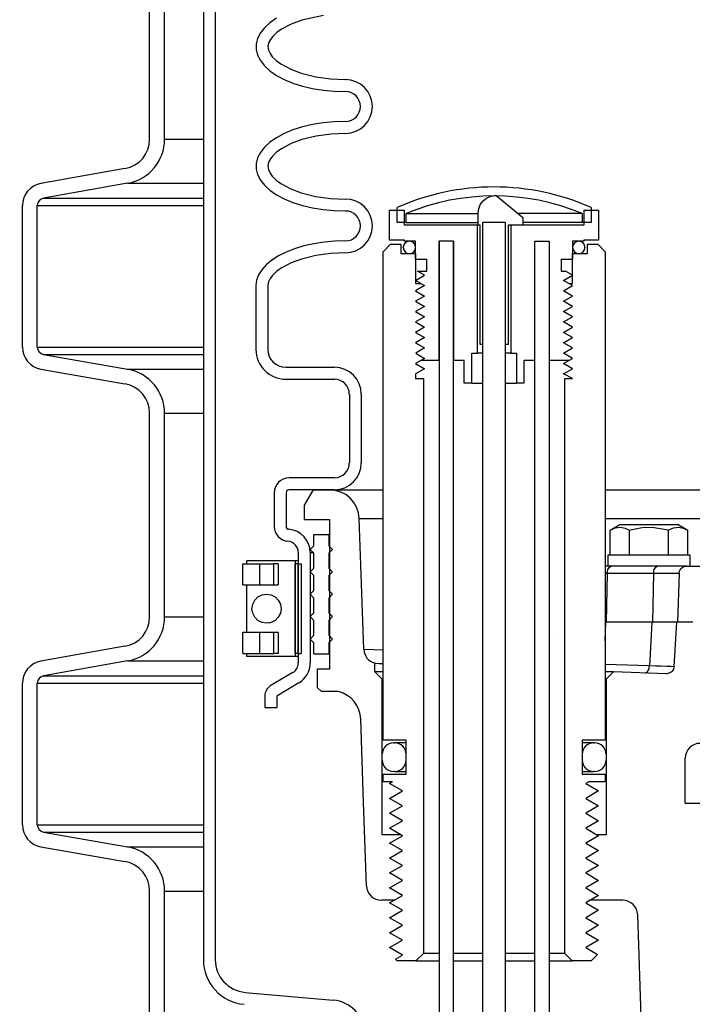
# Model space of a CAD drawing. Extents: x -169 to 2224, y 0 to 2796.
# Tile 200 of 256: x 1590.8 to 1596.43, y 405 to 413.24. Entities that reach past the tile are written whole.
import ezdxf

# ---------------------------------------------------------------- set-up
doc = ezdxf.new("R2010")
doc.units = 0
doc.header["$MEASUREMENT"] = 0
doc.header["$PDSIZE"] = 1
doc.layers.get('DEFPOINTS').update_dxf_attribs({"linetype": 'CONTINUOUS'})
for name, color, linetype in [('DIM', 3, 'CONTINUOUS'), ('PEAGRAVEL-HATCH', 3, 'CONTINUOUS'), ('SPILL-BUCKET', 1, 'CONTINUOUS')]:
    doc.layers.add(name, color=color, linetype=linetype)
doc.styles.add('SIMPLEX', font='simplex')
doc.dimstyles.new('DIM64', dxfattribs={"dimscale": 64, "dimtxt": 0.09375, "dimasz": 0.09375, "dimexe": 0.0625, "dimexo": 0.0625, "dimgap": 0.046875, "dimtad": 1, "dimdec": 4, "dimzin": 3, "dimdsep": 46, "dimlunit": 4, "dimtxsty": 'SIMPLEX', "dimcen": 0, "dimclrd": 256, "dimclre": 256, "dimclrt": 256, "dimadec": 0, "dimazin": 0, "dimtfac": 1, "dimtdec": 4, "dimtmove": 0, "dimatfit": 3, "dimfxl": 1, "dimfrac": 2, "dimtolj": 1, "dimtzin": 0, "dimarcsym": 0})

# ---------------------------------------------------------------- blocks, each defined once
blk = doc.blocks.new('*D19')
at = {"layer": 'DEFPOINTS', "color": 0, "transparency": 16777216}
for p in [(1294.3654, 414.2886), (1931.8718, 414.0074), (1931.8718, 136.5159)]:
    blk.add_point(p, dxfattribs=at)
at = {"layer": 'DIM', "lineweight": -2, "transparency": 16777216}
for p, q in [((1294.3654, 410.2886), (1294.3654, 132.5159)), ((1931.8718, 410.0074), (1931.8718, 132.5159)), ((1300.3654, 136.5159), (1925.8718, 136.5159))]:
    blk.add_line(p, q, dxfattribs=at)
at = {"layer": 'DIM', "transparency": 16777216}
for points in [[(1300.3654, 137.5159), (1300.3654, 135.5159), (1294.3654, 136.5159)], [(1925.8718, 137.5159), (1925.8718, 135.5159), (1931.8718, 136.5159)]]:
    blk.add_solid(points, dxfattribs=at)
at = {"layer": 'DIM', "transparency": 16777216, "insert": (1613.1186, 144.0873), "char_height": 6, "attachment_point": 5, "style": 'SIMPLEX'}
blk.add_mtext('\\A1;53\'-1 1/2" (F.V. TANK SLAB)', dxfattribs=at)

msp = doc.modelspace()

# ---------------------------------------------------------------- hatches: boundary and pattern name
at = {"layer": 'PEAGRAVEL-HATCH'}
h = msp.add_hatch(dxfattribs=at)
h.set_pattern_fill('AR-SAND', color=256, scale=7.5, style=0)
h.set_pattern_definition([(37.5, (1705.354, 373.979), (-0.47245, 14.4512), [0, -11.4, 0, -12.75, 0, -12.1875]), (7.5, (1705.354, 373.979), (13.2733, 21.166), [0, -6.15, 0, -10.275, 0, -3.9375]), (327.5, (1696.129, 373.979), (23.3561, 0.0424), [0, -3.75, 0, -13.5, 0, -17.625]), (317.5, (1696.129, 373.979), (22.546, 6.5826), [0, -1.875, 0, -8.85, 0, -10.125])])
h.paths.add_polyline_path([(1570.33517, 414.15822), (1595.38964, 414.15822), (1595.38964, 373.97898), (1570.33517, 373.97898)])

# ---------------------------------------------------------------- linework, layer by layer
at = {"layer": 'SPILL-BUCKET', "color": 1, "linetype": 'Continuous'}
for p, q in [((1592.34144, 419.5743), (1592.34144, 405.37674)), ((1592.44137, 419.5743), (1592.44137, 405.37674)), ((1591.89237, 412.24261), (1591.89237, 413.9461)), ((1592.01729, 412.24261), (1592.01729, 413.9461)), ((1592.89846, 413.21669), (1592.85312, 413.17545)), ((1592.95379, 413.25476), (1592.89846, 413.21669)), ((1593.07738, 413.20629), (1592.99445, 413.16238)), ((1593.16528, 413.23873), (1593.07738, 413.20629)), ((1593.34584, 413.27853), (1593.16528, 413.23873)), ((1592.81847, 413.13169), (1592.79506, 413.08611)), ((1592.85312, 413.17545), (1592.81847, 413.13169)), ((1592.95613, 413.1349), (1592.92186, 413.10257)), ((1592.99445, 413.16238), (1592.95613, 413.1349)), ((1592.79506, 413.08611), (1592.78327, 413.03942)), ((1592.78327, 413.03942), (1592.78327, 412.99236)), ((1592.88795, 413.04922), (1592.88176, 413.01868)), ((1592.90238, 413.07744), (1592.88795, 413.04922)), ((1592.92186, 413.10257), (1592.90238, 413.07744)), ((1592.78327, 412.99236), (1592.79506, 412.94567)), ((1592.88176, 413.01868), (1592.8862, 412.98791)), ((1592.8862, 412.98791), (1592.89943, 412.95911)), ((1592.89943, 412.95911), (1592.91833, 412.93322)), ((1592.79506, 412.94567), (1592.81847, 412.90009)), ((1592.81847, 412.90009), (1592.85312, 412.85633)), ((1592.91833, 412.93322), (1592.95209, 412.90015)), ((1592.95209, 412.90015), (1592.99014, 412.87219)), ((1592.99014, 412.87219), (1593.07287, 412.82742)), ((1592.85312, 412.85633), (1592.89846, 412.81509)), ((1592.89846, 412.81509), (1592.95379, 412.77702)), ((1593.07287, 412.82742), (1593.16084, 412.79444)), ((1593.16084, 412.79444), (1593.2821, 412.76379)), ((1592.95379, 412.77702), (1593.01821, 412.74271)), ((1593.01821, 412.74271), (1593.09074, 412.71272)), ((1593.09074, 412.71272), (1593.17021, 412.6875)), ((1593.2821, 412.76379), (1593.40591, 412.7465)), ((1593.40591, 412.7465), (1593.53127, 412.74108)), ((1593.53127, 412.74108), (1593.53726, 412.74108)), ((1593.17021, 412.6875), (1593.25537, 412.66746)), ((1593.25537, 412.66746), (1593.34488, 412.65292)), ((1593.34488, 412.65292), (1593.43734, 412.6441)), ((1593.43734, 412.6441), (1593.53127, 412.64115)), ((1593.34488, 412.37954), (1593.25537, 412.365)), ((1593.43734, 412.38836), (1593.34488, 412.37954)), ((1593.53127, 412.39132), (1593.43734, 412.38836)), ((1593.09074, 412.31975), (1593.01821, 412.28975)), ((1593.17021, 412.34496), (1593.09074, 412.31975)), ((1593.25537, 412.365), (1593.17021, 412.34496)), ((1592.89846, 412.21737), (1592.85312, 412.17613)), ((1592.95379, 412.25544), (1592.89846, 412.21737)), ((1593.01821, 412.28975), (1592.95379, 412.25544)), ((1593.16528, 412.23941), (1593.07738, 412.20697)), ((1593.28507, 412.26926), (1593.16528, 412.23941)), ((1593.40715, 412.2861), (1593.28507, 412.26926)), ((1593.53127, 412.29138), (1593.40715, 412.2861)), ((1592.81847, 412.13237), (1592.79506, 412.08679)), ((1592.85312, 412.17613), (1592.81847, 412.13237)), ((1592.95613, 412.13558), (1592.92186, 412.10326)), ((1592.99445, 412.16306), (1592.95613, 412.13558)), ((1593.07738, 412.20697), (1592.99445, 412.16306)), ((1592.79506, 412.08679), (1592.78327, 412.0401)), ((1592.88795, 412.0499), (1592.88176, 412.01936)), ((1592.90238, 412.07812), (1592.88795, 412.0499)), ((1592.92186, 412.10326), (1592.90238, 412.07812)), ((1591.68593, 411.99657), (1590.98231, 411.87251)), ((1592.78327, 412.0401), (1592.78327, 411.99304)), ((1592.78327, 411.99304), (1592.79506, 411.94635)), ((1592.88176, 412.01936), (1592.8862, 411.98859)), ((1592.8862, 411.98859), (1592.89943, 411.95979)), ((1592.79506, 411.94635), (1592.81847, 411.90077)), ((1592.81847, 411.90077), (1592.85312, 411.85701)), ((1592.89943, 411.95979), (1592.91833, 411.9339)), ((1592.91833, 411.9339), (1592.95209, 411.90083)), ((1592.95209, 411.90083), (1592.99014, 411.87287)), ((1591.70761, 411.87356), (1591.004, 411.74949)), ((1592.85312, 411.85701), (1592.89846, 411.81577)), ((1592.89846, 411.81577), (1592.95379, 411.7777)), ((1592.99014, 411.87287), (1593.07287, 411.8281)), ((1593.07287, 411.8281), (1593.16084, 411.79512)), ((1592.95379, 411.7777), (1593.01821, 411.7434)), ((1593.01821, 411.7434), (1593.09074, 411.7134)), ((1593.16084, 411.79512), (1593.2821, 411.76447)), ((1593.2821, 411.76447), (1593.40591, 411.74719)), ((1593.40591, 411.74719), (1593.53127, 411.74176)), ((1594.66066, 411.69781), (1594.68405, 411.72829)), ((1594.68405, 411.72829), (1594.71459, 411.75139)), ((1594.71459, 411.75139), (1594.75005, 411.76634)), ((1594.75005, 411.76634), (1594.78801, 411.77312)), ((1594.78801, 411.77312), (1595.01575, 411.58652)), ((1590.82747, 410.50345), (1590.82747, 411.68798)), ((1590.95239, 410.50345), (1590.95239, 411.68798)), ((1593.09074, 411.7134), (1593.17021, 411.68818)), ((1593.17021, 411.68818), (1593.25537, 411.66814)), ((1593.25537, 411.66814), (1593.34488, 411.6536)), ((1593.34488, 411.6536), (1593.43734, 411.64478)), ((1593.43734, 411.64478), (1593.53127, 411.64183)), ((1593.90037, 411.64897), (1594.02529, 411.64897)), ((1593.90037, 411.39914), (1593.90037, 411.64897)), ((1594.02529, 411.52406), (1594.02529, 411.64897)), ((1594.64061, 411.62399), (1594.64581, 411.66224)), ((1594.64581, 411.66224), (1594.66066, 411.69781)), ((1595.52426, 411.64897), (1595.64918, 411.64897)), ((1595.52426, 411.64897), (1595.52426, 411.52406)), ((1595.64918, 411.64897), (1595.64918, 411.39914)), ((1594.64061, 411.52406), (1594.64061, 411.62399)), ((1595.01575, 411.58652), (1595.01575, 411.52406)), ((1594.63422, 411.52406), (1594.02529, 411.52406)), ((1594.63422, 410.45229), (1594.63422, 411.52406)), ((1594.65767, 411.52406), (1594.64061, 411.52406)), ((1594.65767, 410.52474), (1594.65767, 411.52406)), ((1594.68048, 410.52474), (1594.68048, 411.54619)), ((1594.86785, 411.54619), (1594.86785, 410.52474)), ((1595.01575, 411.52406), (1594.89188, 411.52406)), ((1594.89188, 411.52406), (1594.89188, 410.52474)), ((1594.91533, 411.52406), (1594.91533, 410.45229)), ((1595.52426, 411.52406), (1594.91533, 411.52406)), ((1593.44094, 411.38927), (1593.35191, 411.38111)), ((1593.53127, 411.392), (1593.44094, 411.38927)), ((1594.02529, 411.39914), (1593.90037, 411.39914)), ((1594.02529, 411.38915), (1594.02529, 411.39914)), ((1594.11772, 411.38915), (1594.02529, 411.38915)), ((1594.11772, 411.23925), (1594.11772, 411.38915)), ((1594.31509, 411.38915), (1594.31509, 400.08188)), ((1594.31509, 410.38984), (1594.31509, 411.38915)), ((1594.43501, 411.38915), (1594.31509, 411.38915)), ((1594.43501, 400.08188), (1594.43501, 411.38915)), ((1594.43501, 411.38915), (1594.43501, 410.38984)), ((1595.11454, 411.38915), (1595.23446, 411.38915)), ((1595.11454, 411.38915), (1595.23446, 411.38915)), ((1595.11454, 400.08188), (1595.11454, 411.38915)), ((1595.11454, 410.38984), (1595.11454, 411.38915)), ((1595.23446, 411.38915), (1595.23446, 410.38984)), ((1595.23446, 411.38915), (1595.23446, 400.08188)), ((1595.43183, 411.38915), (1595.43183, 411.23925)), ((1595.52426, 411.38915), (1595.43183, 411.38915)), ((1595.64918, 411.39914), (1595.52426, 411.39914)), ((1595.52426, 411.39914), (1595.52426, 411.38915)), ((1593.10552, 411.32566), (1593.03427, 411.29776)), ((1593.18297, 411.34907), (1593.10552, 411.32566)), ((1593.2655, 411.36765), (1593.18297, 411.34907)), ((1593.35191, 411.38111), (1593.2655, 411.36765)), ((1592.91446, 411.23013), (1592.86764, 411.19141)), ((1592.97028, 411.26576), (1592.91446, 411.23013)), ((1593.03427, 411.29776), (1592.97028, 411.26576)), ((1593.16398, 411.23969), (1593.07563, 411.20688)), ((1593.28418, 411.26979), (1593.16398, 411.23969)), ((1593.4067, 411.28675), (1593.28418, 411.26979)), ((1593.53127, 411.29207), (1593.4067, 411.28675)), ((1594.11772, 411.23925), (1594.21266, 411.23925)), ((1594.21266, 411.13932), (1594.21266, 411.23925)), ((1595.33689, 411.23925), (1595.33689, 411.13932)), ((1595.33689, 411.23925), (1595.43183, 411.23925)), ((1592.83049, 411.15014), (1592.80357, 411.10694)), ((1592.86764, 411.19141), (1592.83049, 411.15014)), ((1592.99228, 411.16235), (1592.95427, 411.13479)), ((1593.07563, 411.20688), (1592.99228, 411.16235)), ((1592.78725, 411.06243), (1592.78179, 411.01726)), ((1592.80357, 411.10694), (1592.78725, 411.06243)), ((1592.90112, 411.07692), (1592.88712, 411.04839)), ((1592.92042, 411.10232), (1592.90112, 411.07692)), ((1592.95427, 411.13479), (1592.92042, 411.10232)), ((1594.11772, 411.06087), (1594.19302, 411.10435)), ((1594.16013, 411.03639), (1594.11772, 411.06087)), ((1594.13244, 411.13932), (1594.21266, 411.13932)), ((1594.19302, 411.10435), (1594.13244, 411.13932)), ((1595.33689, 411.13932), (1595.37125, 411.13932)), ((1595.35653, 411.06087), (1595.43183, 411.10435)), ((1595.39894, 411.03639), (1595.35653, 411.06087)), ((1595.43183, 411.10435), (1595.37125, 411.13932)), ((1592.78179, 411.01726), (1592.78179, 410.48395)), ((1592.88712, 411.04839), (1592.88172, 411.01726)), ((1592.88172, 411.01726), (1592.88172, 410.48395)), ((1594.68048, 410.52474), (1594.65767, 410.52474)), ((1594.89188, 410.52474), (1594.86785, 410.52474)), ((1591.004, 410.44195), (1591.70761, 410.31788)), ((1594.5874, 410.45229), (1594.63422, 410.45229)), ((1594.5874, 410.20246), (1594.5874, 410.45229)), ((1594.64629, 410.45229), (1594.63422, 410.45229)), ((1594.68041, 410.45229), (1594.64629, 410.45229)), ((1594.90292, 410.45229), (1594.86789, 410.45229)), ((1594.91533, 410.45229), (1594.90292, 410.45229)), ((1594.91533, 410.45229), (1594.96215, 410.45229)), ((1594.96215, 410.45229), (1594.96215, 410.20246)), ((1590.98231, 410.31893), (1591.68593, 410.19486)), ((1593.03162, 410.33405), (1593.43819, 410.33405)), ((1594.31509, 410.38984), (1594.16013, 410.38984)), ((1594.52495, 410.38984), (1594.43501, 410.38984)), ((1594.52495, 410.20246), (1594.52495, 410.38984)), ((1595.11454, 410.38984), (1595.02461, 410.38984)), ((1595.02461, 410.38984), (1595.02461, 410.20246)), ((1595.39894, 410.38984), (1595.23446, 410.38984)), ((1593.03162, 410.23412), (1593.43819, 410.23412)), ((1594.5874, 410.20246), (1594.52495, 410.20246)), ((1594.5874, 410.20246), (1594.59374, 410.20246)), ((1594.59374, 410.20246), (1594.61233, 410.20246)), ((1594.61233, 410.20246), (1594.6419, 410.20246)), ((1594.6419, 410.20246), (1594.68046, 410.20246)), ((1594.86785, 410.20246), (1594.90689, 410.20246)), ((1594.90689, 410.20246), (1594.93687, 410.20246)), ((1594.93687, 410.20246), (1594.95572, 410.20246)), ((1594.95572, 410.20246), (1594.96215, 410.20246)), ((1595.02461, 410.20246), (1594.96215, 410.20246)), ((1593.56311, 410.1092), (1593.56311, 409.53384)), ((1593.66304, 410.1092), (1593.66304, 409.53384)), ((1591.89237, 408.24534), (1591.89237, 409.94883)), ((1592.01729, 408.24534), (1592.01729, 409.94883)), ((1593.43819, 409.40893), (1593.05907, 409.40893)), ((1592.93416, 409.28402), (1592.93416, 409.00296)), ((1593.03409, 409.28402), (1593.03409, 409.00296)), ((1593.43819, 409.309), (1593.05907, 409.309)), ((1593.1359, 408.78501), (1593.1359, 407.86018)), ((1593.23583, 408.78501), (1593.23583, 407.86018)), ((1592.6713, 408.51397), (1592.6713, 408.68885)), ((1592.6713, 408.68885), (1592.67749, 408.68885)), ((1592.67749, 408.68885), (1592.69574, 408.68885)), ((1592.69574, 408.68885), (1592.7251, 408.68885)), ((1592.69629, 408.68885), (1592.69825, 408.68885)), ((1592.69825, 408.68885), (1592.7041, 408.68885)), ((1592.70999, 408.71384), (1592.70409, 408.71384)), ((1592.70409, 408.68885), (1592.70409, 408.71384)), ((1592.72734, 408.71384), (1592.70999, 408.71384)), ((1592.7251, 408.68885), (1592.76401, 408.68885)), ((1592.75514, 408.71384), (1592.72734, 408.71384)), ((1592.79177, 408.71384), (1592.75514, 408.71384)), ((1592.76401, 408.68885), (1592.81044, 408.68885)), ((1592.8351, 408.71384), (1592.79177, 408.71384)), ((1592.81044, 408.68885), (1592.87441, 408.68885)), ((1592.81044, 408.68885), (1592.81044, 408.51397)), ((1592.88261, 408.71384), (1592.8351, 408.71384)), ((1592.87441, 408.68885), (1592.93228, 408.68885)), ((1592.93155, 408.71384), (1592.88261, 408.71384)), ((1592.97906, 408.71384), (1592.93155, 408.71384)), ((1592.96865, 408.68885), (1592.93228, 408.68885)), ((1592.93228, 408.51397), (1592.93228, 408.68885)), ((1592.96865, 408.68885), (1592.96865, 408.51397)), ((1593.02239, 408.71384), (1592.97906, 408.71384)), ((1593.05902, 408.71384), (1593.02239, 408.71384)), ((1593.08682, 408.71384), (1593.05902, 408.71384)), ((1593.10417, 408.71384), (1593.08682, 408.71384)), ((1593.11007, 408.71384), (1593.10417, 408.71384)), ((1593.11006, 408.68885), (1593.11049, 408.68885)), ((1593.11007, 408.71384), (1593.11007, 407.91438)), ((1593.12316, 408.71384), (1593.11008, 408.71384)), ((1593.11049, 408.68885), (1593.11091, 408.68885)), ((1593.1359, 408.68885), (1593.11091, 408.68885)), ((1593.11091, 407.93937), (1593.11091, 408.68885)), ((1593.1359, 408.71384), (1593.12316, 408.71384)), ((1593.1359, 408.68885), (1593.1359, 407.93937)), ((1593.1359, 407.93937), (1593.1359, 408.68885)), ((1593.1359, 408.68885), (1593.16088, 408.68885)), ((1593.16088, 408.68885), (1593.16088, 407.93937)), ((1592.6713, 408.51397), (1592.67749, 408.51397)), ((1592.67749, 408.51397), (1592.69574, 408.51397)), ((1592.69574, 408.51397), (1592.7251, 408.51397)), ((1592.69629, 408.51397), (1592.69825, 408.51397)), ((1592.69825, 408.51397), (1592.70409, 408.51397)), ((1592.70409, 408.11425), (1592.70409, 408.51396)), ((1592.7251, 408.51397), (1592.76401, 408.51397)), ((1592.76401, 408.51397), (1592.81044, 408.51397)), ((1592.81044, 408.51397), (1592.8744, 408.51397)), ((1592.8744, 408.51397), (1592.93228, 408.51397)), ((1592.93228, 408.51397), (1592.96865, 408.51397)), ((1593.11006, 408.51397), (1593.11049, 408.51397)), ((1593.11049, 408.51397), (1593.11091, 408.51397)), ((1593.11083, 408.40583), (1593.11008, 408.40673)), ((1592.67749, 408.11425), (1592.6713, 408.11425)), ((1592.6713, 407.93937), (1592.6713, 408.11425)), ((1592.69574, 408.11425), (1592.67749, 408.11425)), ((1592.7251, 408.11425), (1592.69574, 408.11425)), ((1592.69825, 408.11425), (1592.69629, 408.11425)), ((1592.70409, 408.11425), (1592.69825, 408.11425)), ((1592.76401, 408.11425), (1592.7251, 408.11425)), ((1592.81044, 408.11425), (1592.76401, 408.11425)), ((1592.8744, 408.11425), (1592.81044, 408.11425)), ((1592.81044, 408.11425), (1592.81044, 407.93937)), ((1592.93228, 408.11425), (1592.8744, 408.11425)), ((1592.93228, 407.93937), (1592.93228, 408.11425)), ((1592.96865, 408.11425), (1592.93228, 408.11425)), ((1592.96865, 408.11425), (1592.96865, 407.93937)), ((1593.11049, 408.11425), (1593.11006, 408.11425)), ((1593.11091, 408.11425), (1593.11049, 408.11425)), ((1591.68593, 407.99931), (1590.98231, 407.87524)), ((1592.6713, 407.93937), (1592.67749, 407.93937)), ((1592.67749, 407.93937), (1592.69574, 407.93937)), ((1592.69574, 407.93937), (1592.7251, 407.93937)), ((1592.69629, 407.93937), (1592.69825, 407.93937)), ((1592.69825, 407.93937), (1592.7041, 407.93937)), ((1592.70409, 407.91438), (1592.70409, 407.93937)), ((1592.7251, 407.93937), (1592.76401, 407.93937)), ((1592.76401, 407.93937), (1592.81044, 407.93937)), ((1592.81044, 407.93937), (1592.87441, 407.93937)), ((1592.87441, 407.93937), (1592.93228, 407.93937)), ((1592.96865, 407.93937), (1592.93228, 407.93937)), ((1593.11006, 407.93937), (1593.11049, 407.93937)), ((1593.11049, 407.93937), (1593.11091, 407.93937)), ((1593.1359, 407.93937), (1593.11091, 407.93937)), ((1593.1359, 407.93937), (1593.16088, 407.93937)), ((1591.70761, 407.87629), (1591.004, 407.75222)), ((1592.70999, 407.91438), (1592.70409, 407.91438)), ((1592.72734, 407.91438), (1592.70999, 407.91438)), ((1592.75514, 407.91438), (1592.72734, 407.91438)), ((1592.79177, 407.91438), (1592.75514, 407.91438)), ((1592.8351, 407.91438), (1592.79177, 407.91438)), ((1592.88261, 407.91438), (1592.8351, 407.91438)), ((1592.93155, 407.91438), (1592.88261, 407.91438)), ((1592.97906, 407.91438), (1592.93155, 407.91438)), ((1593.02239, 407.91438), (1592.97906, 407.91438)), ((1593.05902, 407.91438), (1593.02239, 407.91438)), ((1593.08682, 407.91438), (1593.05902, 407.91438)), ((1593.10417, 407.91438), (1593.08682, 407.91438)), ((1593.11007, 407.91438), (1593.10417, 407.91438)), ((1593.12316, 407.91438), (1593.11008, 407.91438)), ((1593.1359, 407.91438), (1593.12316, 407.91438)), ((1593.0902, 407.77971), (1592.90178, 407.66732)), ((1590.82747, 406.50619), (1590.82747, 407.69072)), ((1590.95239, 406.50619), (1590.95239, 407.69072)), ((1593.1414, 407.69389), (1592.95602, 407.58332)), ((1592.85609, 407.58686), (1592.85609, 407.48655)), ((1592.95602, 407.58332), (1592.95602, 407.48655)), ((1592.85609, 407.48655), (1592.95602, 407.48655)), ((1593.9787, 407.19102), (1593.95186, 407.19102)), ((1594.03778, 407.19102), (1593.9787, 407.19102)), ((1593.95186, 406.95118), (1593.97871, 406.95118)), ((1593.97871, 406.95118), (1594.03778, 406.95118)), ((1591.004, 406.44468), (1591.70761, 406.32061)), ((1593.99542, 406.42213), (1593.83792, 406.42213)), ((1595.71164, 406.42213), (1595.63605, 406.42213)), ((1590.98231, 406.32166), (1591.68593, 406.1976)), ((1591.89237, 404.74773), (1591.89237, 405.95156)), ((1592.01729, 404.74773), (1592.01729, 405.95156)), ((1595.57808, 405.87385), (1595.541, 405.85243)), ((1595.85095, 405.87385), (1595.58173, 405.87385)), ((1596.08935, 402.50115), (1595.97579, 405.75329)), ((1592.69223, 405.10297), (1593.42825, 405.03858))]:
    msp.add_line(p, q, dxfattribs=at)
at = {"layer": 'SPILL-BUCKET', "color": 7}
for p, q in [((1592.01729, 412.24261), (1592.34144, 412.24261)), ((1591.70762, 411.87356), (1592.34144, 411.87356)), ((1591.004, 411.74949), (1592.34144, 411.74949)), ((1590.95239, 411.68798), (1592.34144, 411.68798)), ((1594.03778, 411.62114), (1594.64061, 411.62114)), ((1595.51177, 411.62114), (1594.97349, 411.62114)), ((1594.03778, 411.5462), (1594.64061, 411.5462)), ((1595.51177, 411.5462), (1595.01575, 411.5462)), ((1590.95239, 410.50345), (1592.34144, 410.50345)), ((1591.004, 410.44195), (1592.34144, 410.44195)), ((1591.70762, 410.31788), (1592.34144, 410.31788)), ((1592.01729, 409.94883), (1592.34144, 409.94883)), ((1593.39608, 409.309), (1593.84541, 409.309)), ((1593.64576, 409.06789), (1593.84541, 409.06789)), ((1595.70413, 408.61032), (1595.71286, 408.61032)), ((1595.71286, 408.61032), (1595.7217, 408.61032)), ((1595.7217, 408.61032), (1596.10921, 408.61032)), ((1596.10921, 408.61032), (1596.17305, 408.61032)), ((1596.17305, 408.61032), (1596.22764, 408.61032)), ((1596.22764, 408.61032), (1596.27158, 408.61032)), ((1596.27158, 408.61032), (1596.30374, 408.61032)), ((1596.30374, 408.61032), (1596.3233, 408.61032)), ((1592.01729, 408.24534), (1592.34144, 408.24534)), ((1593.68395, 407.97417), (1593.84541, 407.96866)), ((1591.70761, 407.87629), (1592.34144, 407.87629)), ((1596.07561, 407.83486), (1595.70414, 407.84783)), ((1596.12575, 407.83314), (1596.07561, 407.83486)), ((1596.16961, 407.83168), (1596.12575, 407.83314)), ((1596.21904, 407.83009), (1596.16961, 407.83168)), ((1596.25503, 407.82902), (1596.21904, 407.83009)), ((1596.27863, 407.82843), (1596.25503, 407.82902)), ((1596.27911, 407.82842), (1596.27764, 407.81814)), ((1596.27888, 407.82843), (1596.27863, 407.82843)), ((1590.95239, 407.69072), (1592.34144, 407.69072)), ((1591.004, 407.75222), (1592.34144, 407.75222)), ((1590.95239, 406.50619), (1592.34144, 406.50619)), ((1591.004, 406.44468), (1592.34144, 406.44468)), ((1591.70762, 406.32061), (1592.34144, 406.32061)), ((1592.01729, 405.95156), (1592.34144, 405.95156))]:
    msp.add_line(p, q, dxfattribs=at)
at = {"layer": 'SPILL-BUCKET', "color": 7, "linetype": 'Continuous'}
for p, q in [((1593.96283, 411.5462), (1593.96283, 411.67051)), ((1595.58672, 411.67051), (1595.58672, 411.5462)), ((1594.03778, 411.5462), (1594.03778, 411.62114)), ((1595.51177, 411.62114), (1595.51177, 411.5462)), ((1594.03778, 411.5462), (1593.96283, 411.5462)), ((1595.58672, 411.5462), (1595.51177, 411.5462)), ((1595.70715, 409.309), (1596.8718, 409.309)), ((1595.70715, 409.06789), (1596.8718, 409.06789)), ((1593.26581, 408.93425), (1593.39072, 408.93425)), ((1593.26581, 408.84057), (1593.26581, 408.93425)), ((1593.39072, 408.93425), (1593.39072, 408.84057)), ((1593.39284, 408.93425), (1593.39072, 408.93425)), ((1593.3992, 408.93425), (1593.39284, 408.93425)), ((1593.23458, 408.80934), (1593.26581, 408.84057)), ((1593.39284, 408.84057), (1593.39072, 408.84057)), ((1593.39072, 408.84057), (1593.42195, 408.80934)), ((1593.3992, 408.84057), (1593.39284, 408.84057)), ((1593.26581, 408.77811), (1593.23458, 408.80934)), ((1593.23583, 408.78501), (1593.24161, 408.78501)), ((1593.24161, 408.78501), (1593.25894, 408.78501)), ((1593.26581, 408.6532), (1593.26581, 408.77811)), ((1593.42195, 408.80934), (1593.39072, 408.77811)), ((1593.39072, 408.77811), (1593.39072, 408.6532)), ((1593.39284, 408.77811), (1593.39072, 408.77811)), ((1593.3992, 408.77811), (1593.39284, 408.77811)), ((1593.23458, 408.62197), (1593.26581, 408.6532)), ((1593.26581, 408.59074), (1593.23458, 408.62197)), ((1593.26581, 408.46582), (1593.26581, 408.59074)), ((1593.39284, 408.6532), (1593.39072, 408.6532)), ((1593.39072, 408.6532), (1593.42195, 408.62197)), ((1593.42195, 408.62197), (1593.39072, 408.59074)), ((1593.39072, 408.59074), (1593.39072, 408.46582)), ((1593.39284, 408.59074), (1593.39072, 408.59074)), ((1593.3992, 408.6532), (1593.39284, 408.6532)), ((1593.3992, 408.59074), (1593.39284, 408.59074)), ((1592.79861, 408.41189), (1592.8326, 408.42906)), ((1592.8326, 408.42906), (1592.87028, 408.43498)), ((1592.87028, 408.43498), (1592.90796, 408.42906)), ((1592.90796, 408.42906), (1592.94195, 408.41189)), ((1593.23458, 408.4346), (1593.26581, 408.46582)), ((1593.26581, 408.40337), (1593.23458, 408.4346)), ((1593.39072, 408.46582), (1593.42195, 408.4346)), ((1593.39284, 408.46582), (1593.39072, 408.46582)), ((1593.42195, 408.4346), (1593.39072, 408.40337)), ((1593.3992, 408.46582), (1593.39284, 408.46582)), ((1592.74835, 408.31411), (1592.75432, 408.35146)), ((1592.75432, 408.35146), (1592.77163, 408.38515)), ((1592.77163, 408.38515), (1592.79861, 408.41189)), ((1592.94195, 408.41189), (1592.96893, 408.38515)), ((1592.96893, 408.38515), (1592.98625, 408.35146)), ((1592.98625, 408.35146), (1592.99222, 408.31411)), ((1593.26581, 408.27845), (1593.26581, 408.40337)), ((1593.39072, 408.40337), (1593.39072, 408.27845)), ((1593.39284, 408.40337), (1593.39072, 408.40337)), ((1593.3992, 408.40337), (1593.39284, 408.40337)), ((1592.75432, 408.27676), (1592.74835, 408.31411)), ((1592.77163, 408.24306), (1592.75432, 408.27676)), ((1592.98625, 408.27676), (1592.96893, 408.24306)), ((1592.99222, 408.31411), (1592.98625, 408.27676)), ((1593.23458, 408.24722), (1593.26581, 408.27845)), ((1593.39072, 408.27845), (1593.42195, 408.24722)), ((1593.39284, 408.27845), (1593.39072, 408.27845)), ((1593.3992, 408.27845), (1593.39284, 408.27845)), ((1592.79861, 408.21633), (1592.77163, 408.24306)), ((1592.8326, 408.19916), (1592.79861, 408.21633)), ((1592.87028, 408.19324), (1592.8326, 408.19916)), ((1592.90796, 408.19916), (1592.87028, 408.19324)), ((1592.89374, 408.19315), (1592.8934, 408.19331)), ((1592.94195, 408.21633), (1592.90796, 408.19916)), ((1592.96893, 408.24306), (1592.94195, 408.21633)), ((1593.26581, 408.21599), (1593.23458, 408.24722)), ((1593.26581, 408.09108), (1593.26581, 408.21599)), ((1593.42195, 408.24722), (1593.39072, 408.21599)), ((1593.39284, 408.21599), (1593.39072, 408.21599)), ((1593.39072, 408.21599), (1593.39072, 408.09108)), ((1593.3992, 408.21599), (1593.39284, 408.21599)), ((1593.23458, 408.05985), (1593.26581, 408.09108)), ((1593.26581, 408.02862), (1593.23458, 408.05985)), ((1593.26581, 407.93494), (1593.26581, 408.02862)), ((1593.39072, 408.09108), (1593.42195, 408.05985)), ((1593.39284, 408.09108), (1593.39072, 408.09108)), ((1593.42195, 408.05985), (1593.39072, 408.02862)), ((1593.39072, 408.02862), (1593.39072, 407.93494)), ((1593.39284, 408.02862), (1593.39072, 408.02862)), ((1593.3992, 408.09108), (1593.39284, 408.09108)), ((1593.3992, 408.02862), (1593.39284, 408.02862)), ((1593.26581, 407.93494), (1593.39072, 407.93494)), ((1593.39284, 407.93494), (1593.39072, 407.93494)), ((1593.3992, 407.93494), (1593.39284, 407.93494)), ((1593.78331, 407.78652), (1593.77546, 407.78652)), ((1593.80674, 407.78652), (1593.78331, 407.78652)), ((1593.84538, 407.78652), (1593.80674, 407.78652)), ((1593.93285, 407.19102), (1593.94284, 407.19102)), ((1593.95186, 407.19102), (1593.94284, 407.19102)), ((1595.60671, 407.19102), (1595.59769, 407.19102)), ((1595.60671, 407.19102), (1595.6167, 407.19102)), ((1593.83792, 407.04612), (1593.83792, 407.09609)), ((1594.03778, 407.04612), (1594.03778, 407.09609)), ((1595.51177, 407.09609), (1595.51177, 407.04612)), ((1595.71164, 407.09609), (1595.71164, 407.04612)), ((1593.94284, 406.95118), (1593.93285, 406.95118)), ((1593.94284, 406.95118), (1593.95186, 406.95118)), ((1595.59769, 406.95118), (1595.60671, 406.95118)), ((1595.6167, 406.95118), (1595.60671, 406.95118))]:
    msp.add_line(p, q, dxfattribs=at)
at = {"layer": 'SPILL-BUCKET', "color": 8, "linetype": 'Continuous'}
for p, q in [((1594.86785, 411.54619), (1594.68048, 411.54619)), ((1594.86785, 411.54619), (1594.68048, 411.54619)), ((1594.68048, 403.30182), (1594.68048, 411.54619)), ((1594.86785, 411.54619), (1594.86846, 403.30182)), ((1594.31509, 405.42972), (1594.18318, 405.42972)), ((1594.68045, 405.42972), (1594.43501, 405.42972)), ((1595.11454, 405.42972), (1594.86784, 405.42972)), ((1595.36637, 405.42972), (1595.23446, 405.42972)), ((1594.12072, 405.36727), (1594.31509, 405.36727)), ((1594.43501, 405.36727), (1594.68052, 405.36727)), ((1594.86789, 405.36727), (1595.11454, 405.36727)), ((1595.23446, 405.36727), (1595.42883, 405.36727))]:
    msp.add_line(p, q, dxfattribs=at)
at = {"layer": 'SPILL-BUCKET', "color": 3, "linetype": 'Continuous'}
for p, q in [((1594.06526, 411.38915), (1594.06726, 411.38915)), ((1594.0148, 411.33669), (1594.0148, 411.33869)), ((1594.11772, 411.33669), (1594.11772, 411.33869)), ((1595.43183, 411.33869), (1595.43183, 411.33669)), ((1595.53476, 411.33869), (1595.53476, 411.33669)), ((1594.06726, 411.28622), (1594.06526, 411.28622)), ((1595.48429, 411.28622), (1595.48229, 411.28622))]:
    msp.add_line(p, q, dxfattribs=at)
at = {"layer": 'SPILL-BUCKET', "linetype": 'Continuous'}
for p, q in [((1593.18836, 409.17918), (1593.26331, 409.309)), ((1593.26331, 409.309), (1593.39608, 409.309)), ((1595.70434, 409.309), (1595.70434, 407.59181)), ((1593.18836, 409.05917), (1593.18836, 409.17918)), ((1593.18836, 409.05917), (1593.39922, 409.05917)), ((1593.39922, 407.81002), (1593.39922, 409.05917)), ((1593.68395, 407.97417), (1593.64576, 409.06789)), ((1595.74535, 408.97123), (1595.82006, 409.01436)), ((1596.31972, 409.01436), (1595.82006, 409.01436)), ((1596.31972, 409.01436), (1596.39443, 408.97123)), ((1595.74535, 408.97123), (1595.78785, 408.99031)), ((1595.74535, 408.76453), (1595.74535, 408.97123)), ((1595.78785, 408.99031), (1595.83226, 408.9962)), ((1595.83226, 408.9962), (1595.87, 408.98873)), ((1595.87, 408.98873), (1595.90762, 408.97123)), ((1595.90762, 408.97123), (1595.96859, 408.98611)), ((1595.90762, 408.76453), (1595.90762, 408.97123)), ((1595.96859, 408.98611), (1596.03135, 408.99481)), ((1596.03135, 408.99481), (1596.11419, 408.99433)), ((1596.11419, 408.99433), (1596.19809, 408.98025)), ((1596.19809, 408.98025), (1596.21517, 408.97593)), ((1596.21517, 408.97593), (1596.23216, 408.97123)), ((1596.23216, 408.97123), (1596.27466, 408.99031)), ((1596.23216, 408.97123), (1596.23216, 408.76453)), ((1596.27466, 408.99031), (1596.31906, 408.9962)), ((1596.31906, 408.9962), (1596.35681, 408.98873)), ((1596.35681, 408.98873), (1596.39443, 408.97123)), ((1596.39443, 408.76453), (1596.39443, 408.97123)), ((1595.72862, 408.6706), (1595.72862, 408.76453)), ((1595.72862, 408.76453), (1596.41116, 408.76453)), ((1596.41116, 408.76453), (1596.41116, 408.6706)), ((1595.73015, 408.6706), (1595.70413, 408.6706)), ((1595.7575, 408.6706), (1595.73015, 408.6706)), ((1595.73995, 408.66259), (1595.7575, 408.6706)), ((1596.14502, 408.6706), (1595.7575, 408.6706)), ((1596.12747, 408.66259), (1596.14502, 408.6706)), ((1596.21798, 408.6706), (1596.14502, 408.6706)), ((1596.2801, 408.6706), (1596.21798, 408.6706)), ((1596.3297, 408.6706), (1596.2801, 408.6706)), ((1596.36546, 408.6706), (1596.3297, 408.6706)), ((1596.36465, 408.66676), (1596.37501, 408.66956)), ((1596.38642, 408.6706), (1596.36546, 408.6706)), ((1596.37501, 408.66956), (1596.38569, 408.67059)), ((1596.38569, 408.67059), (1596.38606, 408.6706)), ((1596.38606, 408.6706), (1596.38642, 408.6706)), ((1596.38642, 408.6706), (1596.67721, 408.6706)), ((1595.7217, 408.61032), (1595.71353, 408.20217)), ((1595.7217, 408.61032), (1595.7269, 408.64062)), ((1595.7269, 408.64062), (1595.73995, 408.66259)), ((1596.10921, 408.61032), (1596.10104, 408.20217)), ((1596.10921, 408.61032), (1596.11442, 408.64062)), ((1596.11442, 408.64062), (1596.12747, 408.66259)), ((1596.3233, 408.61032), (1596.30887, 408.20217)), ((1596.3233, 408.61032), (1596.3244, 408.61989)), ((1596.3244, 408.61989), (1596.32696, 408.62918)), ((1596.32696, 408.62918), (1596.33132, 408.63863)), ((1596.33132, 408.63863), (1596.33717, 408.64723)), ((1596.33717, 408.64723), (1596.34445, 408.65479)), ((1596.34445, 408.65479), (1596.35287, 408.66104)), ((1596.35287, 408.66104), (1596.35861, 408.66421)), ((1596.35861, 408.66421), (1596.36465, 408.66676)), ((1595.70414, 408.04606), (1595.70883, 408.20217)), ((1596.43614, 408.20217), (1595.71353, 408.20217)), ((1596.0946, 408.20217), (1596.08616, 408.03898)), ((1596.30031, 408.20217), (1596.28973, 408.01529)), ((1596.08616, 408.03898), (1596.07561, 407.83486)), ((1596.28973, 408.01529), (1596.27911, 407.82842)), ((1593.77546, 407.78652), (1593.77546, 407.85815)), ((1593.78462, 407.85627), (1593.77551, 407.85814)), ((1593.81108, 407.85346), (1593.78462, 407.85627)), ((1593.84541, 407.85226), (1593.81108, 407.85346)), ((1593.29766, 407.81002), (1593.39922, 407.81002)), ((1593.29766, 407.65172), (1593.29766, 407.81002)), ((1593.77546, 407.78652), (1593.83792, 407.72406)), ((1595.71667, 407.78652), (1595.70412, 407.78652)), ((1595.728, 407.78652), (1595.70414, 407.78735)), ((1595.71164, 407.72406), (1595.77254, 407.78497)), ((1595.728, 407.78652), (1595.71667, 407.78652)), ((1595.75267, 407.78566), (1595.728, 407.78652)), ((1595.76756, 407.78514), (1595.75267, 407.78566)), ((1595.77254, 407.78497), (1595.76756, 407.78514)), ((1596.21327, 407.76958), (1595.77254, 407.78497)), ((1596.03766, 407.77571), (1596.05554, 407.78312)), ((1596.05554, 407.78312), (1596.06938, 407.80469)), ((1596.06938, 407.80469), (1596.07561, 407.83486)), ((1596.22025, 407.76971), (1596.21327, 407.76958)), ((1596.22718, 407.77058), (1596.22025, 407.76971)), ((1596.23746, 407.77333), (1596.22718, 407.77058)), ((1596.24715, 407.77773), (1596.23746, 407.77333)), ((1596.25583, 407.78357), (1596.24715, 407.77773)), ((1596.26343, 407.79076), (1596.25583, 407.78357)), ((1596.26968, 407.79905), (1596.26343, 407.79076)), ((1596.27447, 407.80825), (1596.26968, 407.79905)), ((1596.27764, 407.81814), (1596.27447, 407.80825)), ((1593.83792, 406.42213), (1593.83792, 407.72406)), ((1593.83792, 407.72406), (1593.83979, 407.72406)), ((1593.83979, 407.72406), (1593.84542, 407.72406)), ((1595.70414, 407.72406), (1595.70976, 407.72406)), ((1595.70976, 407.72406), (1595.71164, 407.72406)), ((1595.71164, 407.72406), (1595.71164, 406.42213)), ((1593.32673, 407.62265), (1593.29766, 407.65172)), ((1593.32673, 407.62265), (1593.46942, 407.62265)), ((1593.68259, 406.69171), (1593.65824, 407.38902)), ((1595.57084, 407.19102), (1595.51177, 407.19102)), ((1595.59769, 407.19102), (1595.57084, 407.19102)), ((1596.37368, 406.68745), (1596.37368, 407.0622)), ((1595.51177, 406.95118), (1595.57085, 406.95118)), ((1595.57085, 406.95118), (1595.59769, 406.95118)), ((1593.70694, 405.9944), (1593.68259, 406.69171)), ((1596.37368, 406.68745), (1596.63913, 406.68745)), ((1593.93746, 405.87385), (1593.83178, 405.87385))]:
    msp.add_line(p, q, dxfattribs=at)
at = {"layer": 'SPILL-BUCKET', "color": 1, "linetype": 'Continuous'}
msp.add_lwpolyline([(1594.00855, 405.91489), (1593.90037, 405.97735), (1594.00855, 406.03981), (1593.90037, 406.10226), (1594.00855, 406.16472), (1593.90037, 406.22718), (1594.00855, 406.28964), (1593.90037, 406.35209), (1594.00855, 406.41455), (1593.90037, 406.47701), (1594.00855, 406.53946), (1593.90037, 406.60192), (1594.00855, 406.66438), (1593.90037, 406.72684), (1594.00855, 406.78929), (1593.90037, 406.85175), (1593.92547, 406.86624), (1593.90037, 406.86624), (1593.84541, 406.86624), (1593.84541, 406.9287), (1594.03778, 406.9287), (1594.03778, 407.21351), (1593.84541, 407.21351), (1593.84541, 411.30071), (1593.90787, 411.36317), (1593.99281, 411.36317), (1593.99281, 411.28622), (1594.11772, 411.28622), (1594.11772, 411.03639), (1594.16013, 411.03639), (1594.19302, 411.01741), (1594.11772, 410.97393), (1594.19302, 410.93046), (1594.11772, 410.88699), (1594.19302, 410.84352), (1594.11772, 410.80005), (1594.19302, 410.75658), (1594.11772, 410.71311), (1594.19302, 410.66964), (1594.11772, 410.62617), (1594.19302, 410.5827), (1594.11772, 410.53923), (1594.19302, 410.49576), (1594.11881, 410.45167), (1594.19302, 410.40882), (1594.11772, 410.36535), (1594.19302, 410.32188), (1594.11772, 410.27841), (1594.11772, 410.23894), (1594.18318, 410.23894), (1594.18318, 405.42972), (1594.12072, 405.36727), (1593.96283, 405.36727), (1593.94916, 405.38094), (1594.00856, 405.41523), (1593.90037, 405.47769), (1594.00855, 405.54015), (1593.90037, 405.6026), (1594.00855, 405.66506), (1593.90037, 405.72752), (1594.00855, 405.78998), (1593.90037, 405.85243)], close=True, dxfattribs=at)
at = {"layer": 'SPILL-BUCKET', "linetype": 'Continuous'}
msp.add_lwpolyline([(1595.36637, 405.42972), (1595.36637, 410.23894), (1595.43183, 410.23894), (1595.35653, 410.27841), (1595.43183, 410.32188), (1595.35653, 410.36535), (1595.43183, 410.40882), (1595.35653, 410.45229), (1595.43183, 410.49576), (1595.35653, 410.53923), (1595.43183, 410.5827), (1595.35653, 410.62617), (1595.43183, 410.66964), (1595.35653, 410.71311), (1595.43183, 410.75658), (1595.35653, 410.80005), (1595.43183, 410.84352), (1595.35653, 410.88699), (1595.43183, 410.93046), (1595.35653, 410.97393), (1595.43183, 411.01741), (1595.39894, 411.03639), (1595.43183, 411.03639), (1595.43183, 411.28622), (1595.55674, 411.28622), (1595.55674, 411.36317), (1595.64168, 411.36317), (1595.70414, 411.30071), (1595.70414, 407.21351), (1595.51177, 407.21351), (1595.51177, 406.9287), (1595.70414, 406.9287), (1595.70414, 406.86624), (1595.64918, 406.86624), (1595.5661, 406.86624), (1595.5661, 406.86624), (1595.541, 406.85175), (1595.64918, 406.78929), (1595.541, 406.72684), (1595.64918, 406.66438), (1595.541, 406.60192), (1595.64918, 406.53946), (1595.541, 406.47701), (1595.64918, 406.41455), (1595.541, 406.35209), (1595.64918, 406.28964), (1595.541, 406.22718), (1595.64918, 406.16472), (1595.541, 406.10226), (1595.64918, 406.03981), (1595.541, 405.97735), (1595.64918, 405.91489), (1595.541, 405.85243), (1595.64918, 405.78998), (1595.541, 405.72752), (1595.64918, 405.66506), (1595.541, 405.6026), (1595.64918, 405.54015), (1595.541, 405.47769), (1595.63999, 405.42054), (1595.58672, 405.36727), (1595.42883, 405.36727)], close=True, dxfattribs=at)
at = {"layer": 'SPILL-BUCKET', "color": 1, "linetype": 'Continuous'}
for centre, radius, start, end in [((1593.53127, 412.51623), 0.22485, 270, 90), ((1593.53127, 412.51623), 0.12491, 270, 90), ((1591.64254, 412.24261), 0.24983, 279.999999, 0), ((1591.64254, 412.24261), 0.37474, 280, 0), ((1591.01485, 411.68798), 0.18737, 100, 180), ((1591.01485, 411.68798), 0.06246, 99.999999, 180), ((1593.53127, 411.51691), 0.22485, 270, 90), ((1593.53127, 411.51691), 0.12491, 270, 90), ((1591.01485, 410.50345), 0.18737, 180, 260), ((1591.01485, 410.50345), 0.06246, 180, 260.000001), ((1593.03162, 410.48395), 0.24983, 180, 270), ((1593.03162, 410.48395), 0.1499, 180, 270), ((1591.64254, 409.94883), 0.37474, 0, 80), ((1593.43819, 410.1092), 0.22485, 0, 90), ((1593.43819, 410.1092), 0.12491, 0, 90), ((1591.64254, 409.94883), 0.24983, 0, 80.000001), ((1593.43819, 409.53384), 0.22485, 270, 0), ((1593.43819, 409.53384), 0.12491, 270, 0), ((1593.05907, 409.28402), 0.12491, 90, 180), ((1593.05907, 409.28402), 0.02498, 90, 180), ((1593.05907, 409.00296), 0.12491, 180, 265.575644), ((1593.05907, 409.00296), 0.02498, 180, 265.575644), ((1593.04221, 408.78501), 0.19362, 0, 85.575644), ((1593.04221, 408.78501), 0.09369, 0, 85.575644), ((1591.64254, 408.24534), 0.24983, 279.999999, 0), ((1591.64254, 408.24534), 0.37474, 280, 0), ((1591.01485, 407.69072), 0.18737, 100, 180), ((1593.04221, 407.86018), 0.09369, 300.816131, 0), ((1593.04221, 407.86018), 0.19362, 300.816129, 0), ((1591.01485, 407.69072), 0.06246, 99.999999, 180), ((1592.94977, 407.58686), 0.09369, 120.816131, 180), ((1591.01485, 406.50619), 0.18737, 180, 260), ((1591.01485, 406.50619), 0.06246, 180, 260.000001), ((1591.64254, 405.95156), 0.37474, 0, 80), ((1591.64254, 405.95156), 0.24983, 0, 80.000001), ((1595.85095, 405.74893), 0.12491, 2, 90), ((1592.71618, 405.37674), 0.37474, 180, 265), ((1592.71618, 405.37674), 0.27481, 180, 265), ((1593.40321, 404.75237), 0.2873, 280, 85)]:
    msp.add_arc(centre, radius, start, end, dxfattribs=at)
at = {"layer": 'SPILL-BUCKET', "color": 7, "linetype": 'Continuous'}
for centre, radius, start, end in [((1594.77478, 409.84423), 1.99863, 90, 113.969481), ((1594.77478, 409.84423), 1.99863, 66.030519, 90), ((1594.77478, 409.84423), 1.92369, 67.473116, 112.526884), ((1593.93285, 407.09609), 0.09494, 90, 180), ((1593.94284, 407.09609), 0.09494, 0, 90), ((1595.60671, 407.09609), 0.09494, 90, 180), ((1595.6167, 407.09609), 0.09494, 0, 90), ((1593.93285, 407.04612), 0.09494, 180, 270), ((1593.94284, 407.04612), 0.09494, 270, 0), ((1595.60671, 407.04612), 0.09494, 180, 270), ((1595.6167, 407.04612), 0.09494, 270, 0)]:
    msp.add_arc(centre, radius, start, end, dxfattribs=at)
at = {"layer": 'SPILL-BUCKET', "color": 7}
for centre, start, end in [((1594.06526, 411.33869), 90, 180), ((1594.06726, 411.33869), 0, 90), ((1595.48229, 411.33869), 90, 180), ((1595.48429, 411.33869), 0, 90), ((1594.06526, 411.33669), 180, 270), ((1594.06726, 411.33669), 270, 0), ((1595.48229, 411.33669), 180, 270), ((1595.48429, 411.33669), 270, 0)]:
    msp.add_arc(centre, 0.05047, start, end, dxfattribs=at)
at = {"layer": 'SPILL-BUCKET', "linetype": 'Continuous'}
for centre, radius, start, end in [((1593.39608, 409.05917), 0.24983, 2, 90), ((1593.80879, 407.97853), 0.12491, 182, 254.523298), ((1593.40856, 407.3803), 0.24983, 2, 75.114191), ((1596.4986, 407.0622), 0.12491, 90, 180), ((1593.83178, 405.99876), 0.12491, 182, 270)]:
    msp.add_arc(centre, radius, start, end, dxfattribs=at)

# ---------------------------------------------------------------- dimensions: what is measured, and where the dimension line sits
at = {"layer": 'DIM'}
dim = msp.add_linear_dim(base=(1931.87181, 136.51592), p1=(1294.36544, 414.28861), p2=(1931.87181, 414.00736), angle=0, text='<> (F.V. TANK SLAB)', dimstyle='DIM64', dxfattribs=at)
dim.commit()
dim.dimension.update_dxf_attribs({"geometry": '*D19', "text_midpoint": (1613.11863, 144.08735)})

doc.saveas('drawing.dxf')
